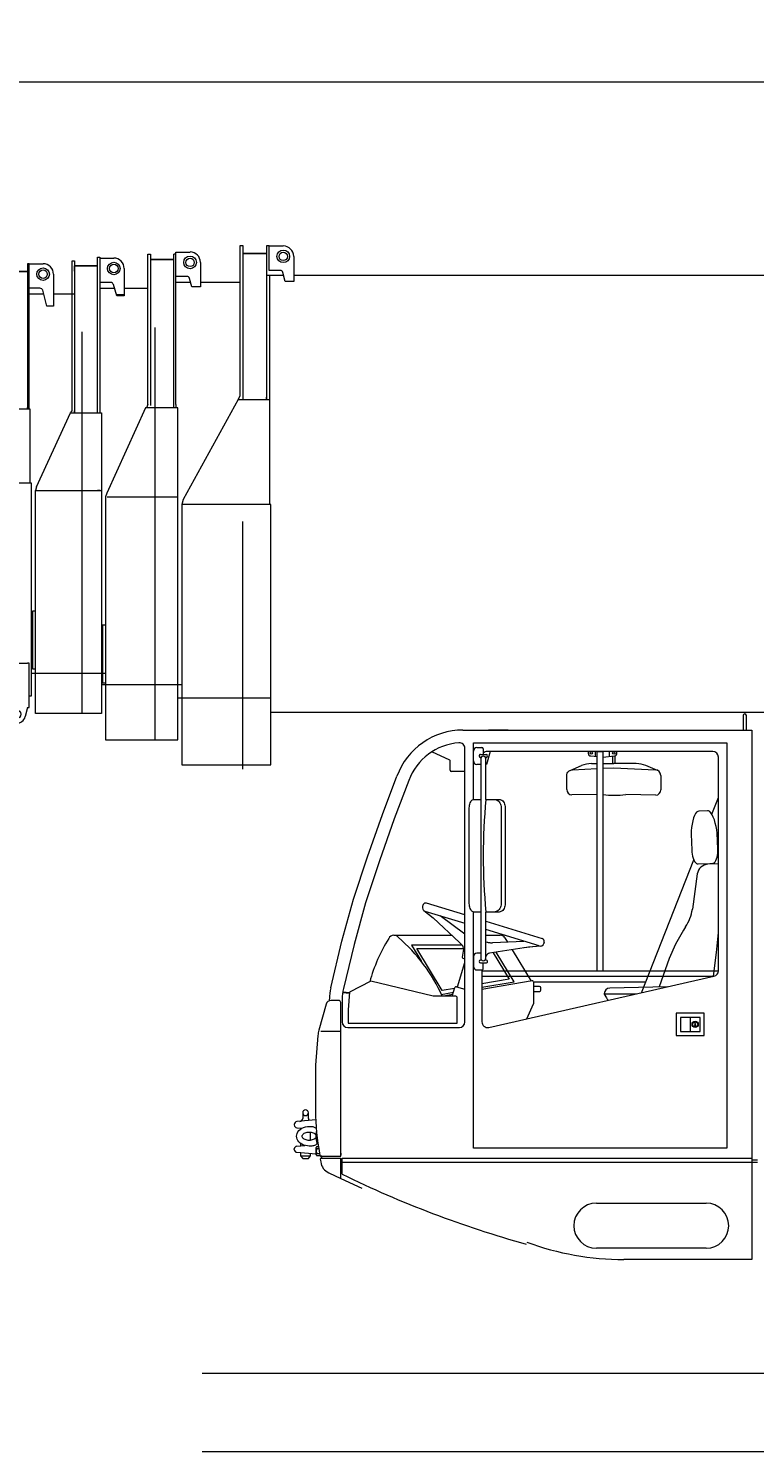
# Model space of a CAD drawing. Extents: x 4151 to 29084, y 1250 to 42319.
# Tile 16 of 30: x 9951 to 12530, y 17720 to 22773. Entities that reach past the tile are written whole.
import ezdxf
from ezdxf.enums import TextEntityAlignment as Align

# ---------------------------------------------------------------- set-up
doc = ezdxf.new("R2010")
doc.units = 0
doc.header["$LTSCALE"] = 37.5
doc.header["$MEASUREMENT"] = 0
doc.layers.add('11', color=251, linetype='Continuous')
doc.layers.add('6', color=7, linetype='Continuous')
doc.styles.get("Standard").update_dxf_attribs({"font": 'txt', "bigfont": 'bigfont'})
doc.dimstyles.get("Standard").update_dxf_attribs({"dimtxt": 0.18, "dimasz": 0.18, "dimexe": 0.18, "dimexo": 0.0625, "dimgap": 0.09, "dimtad": 0, "dimtih": 1, "dimtoh": 1, "dimdec": 4, "dimzin": 0, "dimdsep": 46, "dimtxsty": 'Standard', "dimcen": 0.09, "dimadec": 0, "dimazin": 0, "dimtfac": 1, "dimtdec": 4, "dimtofl": 0, "dimtmove": 0, "dimatfit": 0, "dimfxl": 1, "dimtolj": 1, "dimtzin": 0, "dimarcsym": 0})

# ---------------------------------------------------------------- blocks, each defined once
blk = doc.blocks.new('*G223')
at = {"layer": '11', "color": 251, "linetype": 'Continuous', "lineweight": 9}
for p, q in [((10714, 22000.8), (10702, 22000.8)), ((10714, 22000.8), (10702, 22000.8)), ((10702, 22000.8), (10702, 21468.3)), ((10714, 21456), (10714, 22000.8)), ((10806, 22000.9), (10796, 22000.9)), ((10796, 22000.9), (10796, 21463.8)), ((10806, 21914.2), (10806, 22000.7)), ((10806, 22000.7), (10856, 22000.7)), ((10714, 21973.7), (10796, 21973.7)), ((10796, 21973.7), (10714, 21973.7)), ((10893, 21963.8), (10893, 21874.1)), ((10796, 21897.7), (10857, 21897.7)), ((10796, 21893.7), (10796, 21892.7)), ((10844.9, 21914.2), (10806, 21914.2)), ((10808, 21082.7), (10808, 21897.7)), ((10863.3, 21874.1), (10854.5, 21906.8)), ((10893, 21897.7), (12958, 21897.7)), ((10893, 21874.1), (10863.3, 21874.1)), ((10695.8, 21456), (10501, 21100.3)), ((10702, 21468.3), (10695.8, 21456)), ((10695.8, 21456), (10808, 21456)), ((10794, 21456), (10796, 21456)), ((10796, 21456), (10796, 21464)), ((10796, 21463.8), (10796, 21456)), ((10501, 21100.3), (10496, 21082.7)), ((10812, 21082.7), (10496, 21082.7)), ((10496, 21082.7), (10496, 20626.9)), ((10812, 20626.9), (10812, 21082.7)), ((10711.1, 21022.9), (10711, 20142.5)), ((10496, 20626.9), (10496, 20158.6)), ((10812, 20158.6), (10812, 20626.9)), ((10812, 20345.2), (17169, 20345.2)), ((10496, 20158.6), (10812, 20158.6))]:
    blk.add_line(p, q, dxfattribs=at)
for radius in [22.3, 15]:
    blk.add_circle((10856, 21963.8), radius, dxfattribs=at)
for centre, radius, start, end in [((10856, 21963.8), 37, 0, 90), ((10844.9, 21904.2), 10, 15.0315, 89.9982)]:
    blk.add_arc(centre, radius, start, end, dxfattribs=at)
blk = doc.blocks.new('*G224')
at = {"layer": '11', "color": 251, "linetype": 'Continuous', "lineweight": 9}
for p, q in [((10375, 21438), (10375, 21971.8)), ((10375, 21971.8), (10385, 21971.8)), ((10385, 21971.8), (10385, 21434.4)), ((10385, 21952.4), (10467, 21952.4)), ((10467, 21952.4), (10385, 21952.4)), ((10475, 21971.8), (10467, 21971.8)), ((10467, 21426.4), (10467, 21971.8)), ((10475, 21979.3), (10525, 21979.3)), ((10475, 21437.3), (10475, 21979.3)), ((10561.9, 21942.4), (10561.9, 21855.8)), ((10513.9, 21892.8), (10475, 21892.8)), ((10531.4, 21855.8), (10523.5, 21885.4)), ((10475, 21872.4), (10527, 21872.3)), ((10561.9, 21855.8), (10531.4, 21855.8)), ((10561.9, 21872.3), (10702, 21872.3)), ((10400, 21710.9), (10400, 20246.9)), ((10367.2, 21426.4), (10229.9, 21123.6)), ((10481, 21426.4), (10367.2, 21426.4)), ((10375, 21438), (10370.7, 21426.4)), ((10475, 21426.4), (10465, 21426.4)), ((10475, 21437.3), (10475, 21426.4)), ((10481, 20246.9), (10481, 21426.4)), ((10229.9, 21123.6), (10225, 21109.7)), ((10225, 21109.7), (10225, 20248.9)), ((10230.8, 21109.7), (10244, 21109.7)), ((10244, 21109.7), (10481, 21109.7)), ((10225, 20654), (10214, 20654)), ((10214, 20654), (10214, 20449.4)), ((10214, 20449.4), (10225, 20449.4)), ((10481, 20396.7), (10812, 20396.7)), ((10225, 20248.9), (10225, 20246.9)), ((10225, 20246.9), (10481, 20246.9))]:
    blk.add_line(p, q, dxfattribs=at)
for radius in [22.3, 15]:
    blk.add_circle((10525, 21942.4), radius, dxfattribs=at)
for centre, radius, start, end in [((10525, 21942.4), 37, 0, 89.9988), ((10513.9, 21882.8), 10, 14.9515, 90.0113)]:
    blk.add_arc(centre, radius, start, end, dxfattribs=at)
blk = doc.blocks.new('*G225')
at = {"layer": '11', "color": 251, "linetype": 'Continuous', "lineweight": 9}
for p, q in [((10106.1, 21415.7), (10106.1, 21947.7)), ((10106.1, 21947.7), (10114.1, 21947.7)), ((10114.1, 21947.7), (10114.1, 21415.7)), ((10114.1, 21910.8), (10114.1, 21930.8)), ((10114.1, 21930.8), (10196.1, 21930.8)), ((10196.1, 21930.8), (10114.1, 21930.8)), ((10114.1, 21930.8), (10114.1, 21850.8)), ((10196.1, 21407.7), (10196.1, 21960.8)), ((10196.1, 21960.8), (10204.1, 21960.8)), ((10204.1, 21960.8), (10204.1, 21407.7)), ((10204.1, 21957.7), (10254.1, 21957.7)), ((10291, 21920.8), (10291, 21823.9)), ((10242.9, 21871.2), (10204.1, 21871.2)), ((10204.1, 21850.8), (10256.6, 21850.8)), ((10264.9, 21823.9), (10252.6, 21863.8)), ((10291, 21850.8), (10375, 21850.8)), ((10263.6, 21828.1), (10291, 21828.1)), ((10291, 21823.9), (10264.9, 21823.9)), ((10141.1, 21696.2), (10141.1, 20340.4)), ((9979.2, 21145.8), (10100.8, 21407.7)), ((10100.8, 21407.7), (10106.1, 21415.7)), ((10100.8, 21407.7), (10210.1, 21407.7)), ((10114.1, 21407.7), (10114.1, 21415.7)), ((10114.1, 21415.7), (10114.1, 21407.7)), ((10210.1, 21407.7), (10210.1, 20340.4)), ((9979.2, 21145.8), (9976.1, 21132.8)), ((9976.1, 21132.8), (10210.1, 21132.8)), ((9976.1, 20340.4), (9976.1, 21132.8)), ((9980.1, 21132.8), (9990.1, 21132.8)), ((10206.1, 21132.8), (10196.1, 21132.8)), ((9976.1, 20703.9), (9965.1, 20703.9)), ((9965.1, 20703.9), (9965.1, 20499.3)), ((9965.1, 20499.3), (9976.1, 20499.3)), ((10496, 20442.3), (10210.1, 20442.3)), ((10210.1, 20340.4), (9976.1, 20340.4))]:
    blk.add_line(p, q, dxfattribs=at)
for radius in [22.3, 15]:
    blk.add_circle((10254.1, 21920.8), radius, dxfattribs=at)
for centre, radius, start, end in [((10254.1, 21920.8), 37, 0, 89.9929), ((10242.9, 21861.2), 10, 14.9971, 89.9938)]:
    blk.add_arc(centre, radius, start, end, dxfattribs=at)
blk = doc.blocks.new('*G226')
at = {"layer": '11', "color": 251, "linetype": 'Continuous', "lineweight": 9}
for p, q in [((9859.1, 21427), (9859.1, 21937.3)), ((9859.1, 21937.3), (9865.1, 21937.3)), ((9865.1, 21937.3), (9865.1, 21920.7)), ((9953.1, 21937.5), (9947.1, 21937.5)), ((9947.1, 21937.5), (9947.1, 21421)), ((9953.1, 21421), (9953.1, 21937.5)), ((9953.1, 21937.5), (10003.1, 21937.5)), ((9865.1, 21920.7), (9865.1, 21427)), ((9865.1, 21910.5), (9947.1, 21910.5)), ((9947.1, 21910.5), (9865.1, 21910.5)), ((10040, 21900.5), (10040, 21787.3)), ((9895.1, 21857.5), (9895.1, 20396.4)), ((9991.9, 21850.9), (9953.1, 21850.9)), ((9953.1, 21830.8), (10005, 21830.8)), ((10016.7, 21787.3), (10001.6, 21843.5)), ((10040, 21830.8), (10114.1, 21830.8)), ((10040, 21787.3), (10016.7, 21787.3)), ((9854.4, 21421), (9859.1, 21427)), ((9865.1, 21427), (9865.1, 21421)), ((9865.1, 21427), (9865.1, 21421)), ((9947.1, 21421), (9947.1, 21427)), ((9854.4, 21421), (9732.4, 21172.2)), ((9957.1, 21421), (9854.4, 21421)), ((9957.1, 21160), (9957.1, 21421)), ((9727.1, 21160.2), (9732.4, 21172.2)), ((9727.1, 21160.2), (9727.1, 20402)), ((9727.1, 21160), (9961.1, 21160)), ((9741.1, 21160), (9731.1, 21160)), ((9947.1, 21160), (9957.1, 21160)), ((9961.1, 21160), (9961.1, 20412)), ((9868.1, 20467), (9898.1, 20519)), ((9898.1, 20519), (9948.1, 20519)), ((9954.1, 20519), (9948.1, 20519)), ((9954.1, 20362), (9954.1, 20519)), ((9727.1, 20511.9), (9723.1, 20511.9)), ((9868.1, 20362), (9868.1, 20467)), ((10225, 20482.3), (9961.1, 20482.3)), ((9868.1, 20402), (9727.1, 20402)), ((9961.1, 20402), (9954.1, 20402)), ((9961.1, 20412), (9961.1, 20402)), ((9876.7, 20329.7), (9868.1, 20362)), ((9948.1, 20362), (9939.5, 20329.7)), ((9948.1, 20362), (9954.1, 20362))]:
    blk.add_line(p, q, dxfattribs=at)
for centre, radius in [((10003.1, 21900.5), 22.3), ((10003.1, 21900.5), 15), ((9908.1, 20338), 15.5)]:
    blk.add_circle(centre, radius, dxfattribs=at)
for centre, radius, start, end in [((10003.1, 21900.5), 37, 0, 90.0035), ((9991.9, 21840.9), 10, 14.9983, 89.9982), ((9908.1, 20338), 32.5, -165.1294, -14.8699)]:
    blk.add_arc(centre, radius, start, end, dxfattribs=at)
blk = doc.blocks.new('*D267')
at = {"layer": '6', "color": 7, "linetype": 'Continuous', "lineweight": 9}
for p, q in [((9310.1, 22884), (9310.1, 21530)), ((23940, 22884), (23940, 21956.2)), ((9310.1, 22584), (9527.4, 22642.3)), ((9527.4, 22642.3), (9527.4, 22525.8)), ((23940, 22584), (23722.7, 22642.3)), ((23722.7, 22525.8), (23722.7, 22642.3)), ((9310.1, 22584), (23940, 22584)), ((9310.1, 22584), (9527.4, 22525.8)), ((23940, 22584), (23722.7, 22525.8))]:
    blk.add_line(p, q, dxfattribs=at)
at = {"layer": '6', "color": 7, "linetype": 'Continuous', "lineweight": 9, "oblique": 15, "width": 0.5}
blk.add_text('14700', height=300, dxfattribs=at).set_placement((17475, 22570), align=Align.BOTTOM_LEFT)
blk = doc.blocks.new('*G268')
at = {"layer": '11', "color": 251, "linetype": 'Continuous', "lineweight": 9}
for p, q in [((12489, 20333.4), (12489, 20319.6)), ((12489, 20319.6), (12489, 20296.9)), ((12501, 20281.9), (12501, 20333.4)), ((11494.2, 20281.9), (12520, 20281.9)), ((11655, 20281.9), (11585, 20281.9)), ((12489, 20296.9), (12489, 20281.9)), ((12489, 20281.9), (12501, 20281.9)), ((12520, 20281.9), (12520, 18746.9)), ((11501.3, 19245.3), (11501.3, 20216.6)), ((11531.3, 20236.1), (12431.3, 20236.1)), ((11531.3, 20035.6), (11531.3, 20236.1)), ((11543.8, 20219.9), (11561.3, 20219.9)), ((11566.3, 20214.9), (11566.3, 20194.9)), ((12431.3, 20236.1), (12431.3, 18796.7)), ((11447.4, 20175.4), (11384.2, 20204.9)), ((11449.1, 20139.4), (11449.1, 20172.7)), ((11531.3, 20189.9), (11531.3, 20207.4)), ((11531.3, 20172.4), (11531.3, 20189.9)), ((11556.3, 20194.9), (11566.3, 20194.9)), ((11558.8, 20184.9), (11556.3, 20184.9)), ((11557.3, 20179.9), (11557.3, 19472)), ((11566.3, 20194.9), (11576.3, 20194.9)), ((11576.3, 20184.9), (11573.8, 20184.9)), ((11575.3, 20035.8), (11575.3, 20179.9)), ((11590.3, 20206.1), (11577.8, 20159.5)), ((12381.3, 20206.1), (11581.3, 20206.1)), ((11939, 20201.6), (11939, 20199.8)), ((11948, 20189.8), (11971.3, 20187.5)), ((11950.1, 20162.7), (11971.3, 20162.7)), ((11965, 20188.2), (11965, 20206.1)), ((11971.3, 20206.1), (11991.3, 20206.1)), ((11971.3, 20192.2), (11971.3, 20206.1)), ((11971.3, 20179), (11971.3, 20192.2)), ((11971.3, 20172.9), (11971.3, 20179)), ((11971.3, 20040.6), (11971.3, 20172.9)), ((11991.3, 20206.1), (11991.3, 19427)), ((11991.3, 20185.8), (12032, 20189.8)), ((11991.3, 20162.7), (12029.7, 20162.7)), ((12015, 20188.2), (12015, 20206.1)), ((12024.7, 20187.7), (12024.7, 20165.7)), ((12109.4, 20162.7), (12029.7, 20162.7)), ((12034.8, 20162.7), (12034.8, 20187.7)), ((12041, 20199.8), (12041, 20201.6)), ((12401.3, 19427), (12401.3, 20186.1)), ((11208, 19981.9), (11259.7, 20118.5)), ((11501.3, 20134.9), (11453.6, 20134.9)), ((11557.3, 20159.9), (11543.8, 20159.9)), ((11577.8, 20159.5), (11575.7, 20159.5)), ((11862.7, 20071.2), (11862.7, 20120.4)), ((11874.9, 20138.8), (11915.5, 20155.7)), ((11882.9, 20140.7), (11971.3, 20145.1)), ((11991.3, 20146.2), (12029.7, 20148.2)), ((12029.7, 20148.2), (12176.7, 20140.7)), ((12184.6, 20138.8), (12144, 20155.7)), ((12196.7, 20120.7), (12196.7, 20070.1)), ((11301.9, 20102.9), (11250.3, 19966.5)), ((11533.2, 20035.8), (11557.3, 20035.8)), ((11575.3, 20035.8), (11604.9, 20035.8)), ((11604.9, 20035.8), (11622.9, 20035.8)), ((11971.3, 20052.5), (11880.4, 20051.3)), ((11971.3, 19427), (11971.3, 20040.6)), ((12178.7, 20050.2), (12072.6, 20052.7)), ((12377.9, 19983.2), (12401.3, 20042.5)), ((11155, 19831.9), (11208, 19981.9)), ((11250.3, 19966.5), (11197.6, 19817.3)), ((11516.7, 19665.8), (11516.7, 20005.8)), ((11629.9, 20005.8), (11629.9, 19665.8)), ((11644.1, 20005.8), (11644.1, 19665.8)), ((12362.5, 19995.4), (12331.7, 19994.1)), ((12304.4, 19911.6), (12306.9, 19855.7)), ((12399.3, 19859.8), (12396.9, 19915.7)), ((11105, 19681.9), (11155, 19831.9)), ((11197.6, 19817.3), (11148.1, 19668.9)), ((12128.3, 19349.1), (12314.1, 19821)), ((12329, 19806.6), (12370.7, 19808.5)), ((12370.7, 19808.5), (12381.5, 19808.9)), ((12326.4, 19770.9), (12308.8, 19646.1)), ((12400.9, 19806.7), (12364.4, 19805.3)), ((11064, 19531.9), (11105, 19681.9)), ((11148.1, 19668.9), (11107.6, 19520.8)), ((11352.3, 19660.7), (11350.9, 19656.4)), ((11501.3, 19625.6), (11364.7, 19667.4)), ((11350.9, 19656.4), (11350.6, 19655.5)), ((11354.9, 19641.5), (11388.3, 19614.6)), ((11359.3, 19639.2), (11501.3, 19595.8)), ((11388.3, 19614.6), (11481.3, 19527.8)), ((11501.3, 19557.6), (11413.2, 19622.7)), ((11531.3, 18796.7), (11531.3, 19636)), ((11557.3, 19635.8), (11533.2, 19635.8)), ((11575.3, 19472), (11575.3, 19635.8)), ((11604.9, 19635.8), (11575.3, 19635.8)), ((11622.9, 19635.8), (11604.9, 19635.8)), ((11575.3, 19603), (11776, 19541.6)), ((11764.8, 19515.3), (11575.3, 19573.2)), ((12277, 19571.8), (12249, 19521.1)), ((12284.6, 19583.1), (12277, 19571.8)), ((12394.5, 19491.9), (12401.3, 19562.9)), ((11024.8, 19366.7), (11064, 19531.9)), ((11107.6, 19520.8), (11070, 19364)), ((11248.7, 19553.2), (11454.1, 19553.2)), ((11311.7, 19518.2), (11346.4, 19460.3)), ((11491.6, 19518.2), (11311.7, 19518.2)), ((11330.8, 19505.7), (11496.3, 19505.7)), ((11420.3, 19356.6), (11330.8, 19505.7)), ((11481.3, 19527.8), (11490.6, 19519.2)), ((11575.3, 19553.2), (11626.2, 19553.2)), ((11575.3, 19530.3), (11579.7, 19528.9)), ((11726.9, 19511.1), (11588.8, 19489.1)), ((11600.7, 19527), (11710.9, 19531.7)), ((11643.3, 19543.5), (11652, 19529.2)), ((11742.1, 19512.4), (11710.7, 19508.5)), ((11769.7, 19514.7), (11726.9, 19511.1)), ((11781.3, 19524.8), (11781, 19523.9)), ((11782.6, 19529.1), (11781.3, 19524.8)), ((12249, 19521.1), (12227, 19470.6)), ((11323.6, 19498.3), (11329.2, 19488.9)), ((11474.8, 19369.7), (11501.3, 19456.5)), ((11496.1, 19503.3), (11491.7, 19475)), ((11493.5, 19472.2), (11501.3, 19469.8)), ((11531.3, 19477.4), (11531.3, 19459.9)), ((11531.3, 19459.9), (11531.3, 19442.4)), ((11557.3, 19489.9), (11543.8, 19489.9)), ((11558.8, 19464.9), (11556.3, 19464.9)), ((11556.3, 19454.9), (11566.3, 19454.9)), ((11566.3, 19454.9), (11576.3, 19454.9)), ((11566.3, 19434.9), (11566.3, 19454.9)), ((11576.3, 19464.9), (11573.8, 19464.9)), ((11601.4, 19491.1), (11658, 19397.8)), ((11675.5, 19388.2), (11612, 19492.8)), ((11668.6, 19501.8), (11736.2, 19390.6)), ((12227, 19470.6), (12191, 19369.6)), ((12383.6, 19407.5), (12394.5, 19491.9)), ((11543.8, 19429.9), (11561.3, 19429.9)), ((11561.3, 19429.9), (11561.3, 19245.7)), ((11561.3, 19427), (12401.3, 19427)), ((12383.5, 19407), (11561.3, 19407)), ((11585.7, 19226.2), (12385.7, 19407.5)), ((11166.7, 19389.7), (11091.8, 19351.6)), ((11388.3, 19336.6), (11166.7, 19389.7)), ((11464.5, 19364.3), (11420.3, 19356.6)), ((11456, 19336.6), (11465.4, 19367.3)), ((11471.7, 19370.6), (11501.3, 19361.6)), ((11658, 19397.8), (11561.3, 19381.1)), ((11739.6, 19391.2), (11561.3, 19360.3)), ((11561.3, 19368.4), (11675.5, 19388.2)), ((12143.1, 19386.9), (11745.5, 19386.9)), ((11745.5, 19311.2), (11745.5, 19386.2)), ((11765.5, 19371.2), (11745.5, 19371.2)), ((11770.5, 19358.2), (11770.5, 19366.2)), ((12219.7, 19370.4), (12015.6, 19365.3)), ((11008.4, 19308.8), (10982.5, 19215.7)), ((11020.1, 19321), (11020.1, 19326.3)), ((11052.1, 19321.9), (11025.7, 19321.9)), ((11060.1, 18768.9), (11060.1, 19313.9)), ((11065.1, 19326.3), (11065.1, 19245.3)), ((11091.3, 19346.2), (11066.8, 19348.3)), ((11067.5, 19352.3), (11091.6, 19350.2)), ((11091.8, 19351.6), (11086.8, 19288.2)), ((11469.1, 19336.6), (11388.3, 19336.6)), ((11416.7, 19343.3), (11460.4, 19350.9)), ((11457.8, 19342.3), (11424.7, 19336.6)), ((11474.1, 19241.2), (11474.1, 19331.6)), ((11721.5, 19256.9), (11745, 19309.2)), ((11745.5, 19353.2), (11765.5, 19353.2)), ((11996, 19345.3), (12109.3, 19345.3)), ((11996, 19345.3), (11996, 19343.9)), ((11996, 19343.9), (12003.4, 19330.6)), ((11086.8, 19288.2), (11086.8, 19241.2)), ((12251.3, 19276.7), (12251.3, 19196.7)), ((12351.3, 19276.7), (12251.3, 19276.7)), ((12266.3, 19261.7), (12266.3, 19211.7)), ((12336.3, 19261.7), (12266.3, 19261.7)), ((12301.3, 19261.7), (12301.3, 19211.7)), ((12336.3, 19211.7), (12336.3, 19261.7)), ((12351.3, 19196.7), (12351.3, 19276.7)), ((11060.1, 19211.9), (10989.4, 19211.9)), ((11085.1, 19225.3), (11481.3, 19225.3)), ((11086.8, 19241.2), (11474.1, 19241.2)), ((12266.3, 19211.7), (12336.3, 19211.7)), ((12316.5, 19241.6), (12317.2, 19240.7)), ((12317.5, 19241.6), (12316.5, 19241.6)), ((12317.1, 19235.2), (12316.7, 19234.2)), ((12316.7, 19234.2), (12317, 19233.1)), ((12317, 19233.1), (12318, 19232.4)), ((12317.3, 19235.5), (12317.1, 19235.2)), ((12317.2, 19240.7), (12317.5, 19239.4)), ((12317.5, 19238.2), (12317.3, 19237.4)), ((12317.3, 19237.4), (12317.7, 19237.1)), ((12317.7, 19235.9), (12317.3, 19235.5)), ((12317.7, 19242.7), (12317.5, 19241.6)), ((12317.5, 19239.4), (12317.5, 19238.2)), ((12318.3, 19242.7), (12317.7, 19242.7)), ((12317.7, 19237.1), (12317.7, 19235.9)), ((12318, 19232.4), (12319.4, 19232.4)), ((12319.3, 19241.8), (12318.3, 19242.7)), ((12319, 19240.9), (12319.3, 19241.8)), ((12320.6, 19240.4), (12319, 19240.9)), ((12319.2, 19239.3), (12320.6, 19240.4)), ((12319.2, 19238), (12319.2, 19239.3)), ((12319.7, 19237.7), (12319.2, 19238)), ((12319.3, 19237.2), (12319.7, 19237.7)), ((12319.3, 19236.1), (12319.3, 19237.2)), ((12319.9, 19235.4), (12319.3, 19236.1)), ((12319.4, 19232.4), (12320.6, 19233.1)), ((12320.4, 19235.4), (12319.9, 19235.4)), ((12320.7, 19234.7), (12320.4, 19235.4)), ((12320.6, 19233.1), (12320.9, 19234.3)), ((12320.9, 19234.3), (12320.7, 19234.7)), ((10979.2, 19197.6), (10970.1, 19092.5)), ((12251.3, 19196.7), (12351.3, 19196.7)), ((10925.1, 18923), (10925.1, 18902.5)), ((10945.1, 18902.5), (10945.1, 18923)), ((10895.1, 18881.6), (10895.1, 18879.5)), ((10971.4, 18897.5), (10904.3, 18891.6)), ((10904.3, 18869.5), (10922.2, 18867.9)), ((10917.6, 18868.3), (10917.6, 18865.1)), ((10952.6, 18825), (10952.6, 18854.1)), ((10974.5, 18860.3), (10971.8, 18847.7)), ((10904.3, 18804.5), (10932.4, 18807)), ((10917.6, 18814), (10917.6, 18805.7)), ((10971.8, 18847.7), (10971.8, 18831.4)), ((10971.8, 18831.4), (10975.2, 18815.4)), ((10973.2, 18774), (10973.2, 18800)), ((10975, 18803.5), (10980.7, 18803.5)), ((10975.2, 18845.5), (10975.2, 18815.4)), ((10975.2, 18815.4), (10977.1, 18815.4)), ((10895.1, 18792.4), (10895.1, 18794.6)), ((10973.2, 18776.4), (10904.3, 18782.4)), ((10917.6, 18781.3), (10917.6, 18770)), ((10917.6, 18770), (10952.6, 18770)), ((10917.6, 18770), (10925.1, 18760)), ((10925.1, 18760), (10945.1, 18760)), ((10945.1, 18760), (10952.6, 18770)), ((10952.6, 18770), (10952.6, 18778.2)), ((10975, 18796.5), (10981.7, 18796.5)), ((10984.7, 18777.5), (10975, 18777.5)), ((10975.9, 18770.5), (10975, 18770.5)), ((10985, 18770.5), (10975.9, 18770.5)), ((10981.9, 18795.7), (10985.6, 18771.5)), ((10991.1, 18768.9), (10987.3, 18768.9)), ((10987.4, 18758.7), (10988.9, 18748.2)), ((11060.1, 18760.9), (10987.9, 18760.9)), ((10988.6, 18768.9), (11060.1, 18768.9)), ((10989.1, 18761.9), (10991.9, 18763.2)), ((10990.7, 18762.6), (10989.1, 18761.9)), ((10993.1, 18765), (10993.1, 18766.9)), ((11060.1, 18778.9), (11060.1, 18771.9)), ((11060.1, 18689.9), (11060.1, 18760.9)), ((11065, 18761.9), (12520, 18761.9)), ((11065, 18704.4), (11065, 18761.9)), ((12431.3, 18796.7), (11531.3, 18796.7)), ((12520, 18761.9), (12520, 18401.9)), ((12520, 18755.7), (12540, 18755.7)), ((12520, 18747.1), (12540, 18747.1)), ((11017.3, 18709.9), (11060.1, 18689.9)), ((12520, 18746.9), (11060.1, 18746.9)), ((11060.1, 18689.9), (11135.1, 18655)), ((11968, 18601.9), (12358, 18601.9)), ((12358, 18441.9), (11968, 18441.9)), ((12520, 18401.9), (12066, 18401.9)), ((10568.1, 17720), (28229.1, 17720))]:
    blk.add_line(p, q, dxfattribs=at)
for points in [[(12024.6, 20189.1), (12024.7, 20189), (12024.7, 20188.8), (12024.7, 20188.7), (12024.7, 20188.6), (12024.7, 20188.4), (12024.7, 20188.3), (12024.7, 20188.1), (12024.7, 20188), (12024.7, 20187.9), (12024.7, 20187.7)], [(11862.7, 20120.4), (11862.9, 20123.3), (11863.6, 20126.3), (11864.7, 20129.3), (11866.4, 20132.1), (11868.6, 20134.7), (11871.2, 20136.9), (11874, 20138.6), (11877, 20139.8), (11880, 20140.4), (11882.9, 20140.7)], [(11516.7, 20005.8), (11516.9, 20010.1), (11517.5, 20014.6), (11518.4, 20019), (11519.8, 20023.2), (11521.6, 20027), (11523.7, 20030.2), (11526, 20032.7), (11528.4, 20034.5), (11530.9, 20035.5), (11533.2, 20035.8)], [(11604.9, 20035.8), (11608.5, 20035.5), (11612.2, 20034.5), (11615.9, 20032.7), (11619.4, 20030.2), (11622.6, 20027), (11625.2, 20023.2), (11627.3, 20019), (11628.8, 20014.6), (11629.6, 20010.1), (11629.9, 20005.8)], [(11622.9, 20035.8), (11625.9, 20035.5), (11629.1, 20034.5), (11632.2, 20032.7), (11635.2, 20030.2), (11637.9, 20027), (11640.1, 20023.2), (11641.9, 20019), (11643.2, 20014.6), (11643.9, 20010.1), (11644.1, 20005.8)], [(12331.7, 19994.1), (12327.9, 19993), (12324, 19990.1), (12320.1, 19985.3), (12316.4, 19978.4), (12313, 19969.6), (12310.1, 19959.3), (12307.7, 19947.9), (12306, 19935.8), (12304.9, 19923.6), (12304.4, 19911.6)], [(12396.9, 19915.7), (12395.3, 19927.5), (12393.2, 19939.6), (12390.4, 19951.5), (12387.1, 19962.7), (12383.3, 19972.7), (12379.2, 19981.1), (12374.9, 19987.7), (12370.6, 19992.2), (12366.4, 19994.7), (12362.5, 19995.4)], [(12381.5, 19808.9), (12384.4, 19809.6), (12387.3, 19811.4), (12390.1, 19814.4), (12392.7, 19818.7), (12395, 19824.2), (12396.8, 19830.6), (12398.2, 19837.6), (12399.1, 19845), (12399.4, 19852.5), (12399.3, 19859.8)], [(12306.9, 19855.7), (12307.4, 19848.5), (12308.4, 19841.1), (12309.9, 19833.8), (12311.9, 19826.9), (12314.3, 19820.6), (12317, 19815.4), (12320, 19811.4), (12323.1, 19808.6), (12326.1, 19807), (12329, 19806.6)], [(12401.3, 19806.7), (12400.9, 19806.7)], [(11533.2, 19635.8), (11530.9, 19636.1), (11528.4, 19637.1), (11526, 19638.9), (11523.7, 19641.4), (11521.6, 19644.6), (11519.8, 19648.4), (11518.4, 19652.6), (11517.5, 19657), (11516.9, 19661.4), (11516.7, 19665.8)], [(11629.9, 19665.8), (11629.6, 19661.4), (11628.8, 19657), (11627.3, 19652.6), (11625.2, 19648.4), (11622.6, 19644.6), (11619.4, 19641.4), (11615.9, 19638.9), (11612.2, 19637.1), (11608.5, 19636.1), (11604.9, 19635.8)], [(11644.1, 19665.8), (11643.9, 19661.4), (11643.2, 19657), (11641.9, 19652.6), (11640.1, 19648.4), (11637.9, 19644.6), (11635.2, 19641.4), (11632.2, 19638.9), (11629.1, 19637.1), (11625.9, 19636.1), (11622.9, 19635.8)], [(11579.7, 19528.9), (11581.5, 19528.4), (11583.4, 19527.9), (11585.4, 19527.5), (11587.4, 19527.2), (11589.5, 19527), (11591.7, 19526.9), (11593.9, 19526.8), (11596.1, 19526.8), (11598.4, 19526.9), (11600.7, 19527)], [(10970.1, 19092.5), (10970.1, 19078.5), (10970.1, 19064.5), (10970.1, 19050.4), (10970.1, 19036.2), (10970.1, 19021.9), (10970.1, 19007.6), (10970.1, 18993.2), (10970.1, 18978.6), (10970.1, 18964), (10970.1, 18949.4)], [(10903.2, 18839.5), (10903.7, 18844.6), (10905.2, 18849.8), (10907.8, 18854.9), (10911.6, 18859.7), (10916.4, 18864.1), (10922, 18867.8), (10928.3, 18870.7), (10935, 18872.8), (10941.7, 18873.9), (10948.2, 18874.3)], [(10923.2, 18839.5), (10923.5, 18841.7), (10924.3, 18843.9), (10925.8, 18846.1), (10927.9, 18848.1), (10930.5, 18850), (10933.7, 18851.5), (10937.2, 18852.8), (10940.9, 18853.6), (10944.6, 18854.1), (10948.2, 18854.3)], [(10948.2, 18874.3), (10950.7, 18874.5), (10953.3, 18874.6), (10955.9, 18874.5), (10958.5, 18874.1), (10961.1, 18873.6), (10963.6, 18872.9), (10966.2, 18872), (10968.6, 18870.9), (10971, 18869.6), (10973.4, 18868.1)], [(10948.2, 18854.3), (10951.8, 18854.1), (10955.5, 18853.6), (10959.2, 18852.8), (10962.7, 18851.5), (10965.9, 18850), (10968.5, 18848.1), (10970.6, 18846.1), (10972.1, 18843.9), (10972.9, 18841.7), (10973.2, 18839.5)], [(10948.2, 18804.8), (10941.7, 18805.2), (10935, 18806.3), (10928.3, 18808.4), (10922, 18811.3), (10916.4, 18815), (10911.6, 18819.4), (10907.8, 18824.2), (10905.2, 18829.3), (10903.7, 18834.5), (10903.2, 18839.5)], [(10948.2, 18824.8), (10944.6, 18825), (10940.9, 18825.4), (10937.2, 18826.3), (10933.7, 18827.5), (10930.5, 18829.1), (10927.9, 18831), (10925.8, 18833), (10924.3, 18835.2), (10923.5, 18837.4), (10923.2, 18839.5)], [(10973.2, 18839.5), (10972.9, 18837.4), (10972.1, 18835.2), (10970.6, 18833), (10968.5, 18831), (10965.9, 18829.1), (10962.7, 18827.5), (10959.2, 18826.3), (10955.5, 18825.4), (10951.8, 18825), (10948.2, 18824.8)], [(10978.3, 18814.1), (10975.7, 18811.9), (10972.9, 18810), (10969.9, 18808.3), (10966.9, 18807), (10963.8, 18805.9), (10960.7, 18805.1), (10957.5, 18804.6), (10954.4, 18804.4), (10951.3, 18804.5), (10948.2, 18804.8)], [(10991.9, 18763.2), (10992.1, 18763.3), (10992.3, 18763.4), (10992.5, 18763.6), (10992.6, 18763.7), (10992.8, 18763.9), (10992.9, 18764.1), (10993, 18764.3), (10993, 18764.6), (10993.1, 18764.8), (10993.1, 18765)]]:
    blk.add_lwpolyline(points, dxfattribs=at)
for centre, radius in [((11950.3, 20200.7), 4.5), ((12029.7, 20200.7), 4.5), ((12318.8, 19236.7), 11), ((12318.8, 19236.7), 9)]:
    blk.add_circle(centre, radius, dxfattribs=at)
for centre, radius, start, end in [((12495, 20333.4), 6, 90, 179.9927), ((12495, 20333.4), 6, 0, 89.9782), ((11494.2, 20031.9), 250, 90, 159.7496), ((11494.5, 20031.7), 205.3, 94.0849, 159.7157), ((11481.3, 20216.6), 20, 0, 94.0862), ((11543.8, 20207.4), 12.5, 90, 179.9965), ((11561.3, 20214.9), 5, 0, 89.9825), ((11446.1, 20172.7), 3, 0, 64.9602), ((11543.8, 20172.4), 12.5, 180, -90), ((11556.3, 20189.9), 5, 90, -179.9825), ((11556.3, 20189.9), 5, 180, -90), ((11566.3, 20179.9), 9, 0, 180), ((11581.3, 20186.1), 20, 90, 138.5886), ((11576.3, 20189.9), 5, 0, 90), ((11576.3, 20189.9), 5, -90, -0.0175), ((11950.1, 20072.6), 90, 90, 112.626), ((11949, 20201.6), 10, 153.661, 179.9993), ((11949, 20199.8), 10, 180, -95.6202), ((12031, 20199.8), 10, -84.4029, -0.0021), ((12016.7, 20187.7), 18, 0, 9.8525), ((12031, 20201.6), 9.99, 0, 26.3721), ((12109.4, 20072.7), 90, 67.3754, 90.0022), ((12381.3, 20186.1), 20, 0, 89.9913), ((11453.6, 20139.4), 4.5, 180, -90.0097), ((12176.7, 20120.7), 20, 0, 89.9913), ((11882.7, 20071.2), 20, 180, -96.361), ((12176.7, 20070.1), 20, -84.0527, 0.0022), ((13793, 19835.8), 2226.7, 174.8468, -174.8469), ((12031.1, 20450.5), 400, -95.71, -84.0468), ((12366, 19765.3), 40, 92.2922, 171.9989), ((11361.8, 19657.8), 10, 72.9952, 163.002), ((11363.1, 19651.6), 13, 162.9814, -106.9877), ((12160.3, 19667), 150, -34.0306, -7.9998), ((11723.5, 19233.1), 581.5, 148.0024, 164.571), ((11248.7, 19533.2), 20, 90, 156.2883), ((11248.7, 19533.2), 20, 36.8031, 90.0009), ((10888.9, 19101.4), 581.5, 23.8566, 49.7414), ((11478.3, 19506), 18, -8.7357, 46.9789), ((11626.2, 19533.2), 20, 31.242, 90.0052), ((11768.6, 19527.7), 13, -106.9975, -17.0049), ((11773, 19532.1), 10, -16.9978, 72.998), ((11494.2, 19474.6), 2.5, 171.2589, -106.9808), ((11543.8, 19477.4), 12.5, 90, 179.9965), ((11556.3, 19459.9), 5, 90, 179.9825), ((11556.3, 19459.9), 5, 180, -90), ((11566.3, 19472), 9, 180, 0), ((11591.6, 19471.4), 18, 99.0291, 154.7133), ((11576.3, 19459.9), 5, 0, 90.0175), ((11576.3, 19459.9), 5, -90, 0.0175), ((11543.8, 19442.4), 12.5, 180, -90), ((11561.3, 19434.9), 5, -90, 0.0437), ((12381.3, 19427), 20, -77.2231, -0.0063), ((11195.1, 19326.3), 175, 166.6596, 179.9982), ((11223.1, 19324.8), 158, 165.6228, 179.449), ((11470.2, 19365.9), 5, 73.0129, 163.0045), ((11740.5, 19386.2), 5, 0, 99.7837), ((11765.5, 19366.2), 5, 0, 89.9738), ((11765.5, 19358.2), 5, -90, 0.0087), ((12016, 19345.3), 20, 91.2502, 179.9934), ((11025.7, 19303.9), 18, 90, 164.4569), ((11052.1, 19313.9), 8, 0, 90.0164), ((11469.1, 19331.6), 5, 0, 90.0087), ((11740.5, 19311.2), 5, -24.2471, -0.0181), ((12029.6, 19345.2), 30, -150.9408, -131.5992), ((11078.9, 19188.9), 100, 164.4503, 175.0161), ((11085.1, 19245.3), 20, 180, -90.0055), ((11481.3, 19245.3), 20, -90, -0.0022), ((11581.3, 19245.7), 20, 180, -77.2361), ((11970, 18949), 1000, 179.9768, -171.1831), ((10915.1, 18902.5), 10, -90, -0.0109), ((10935.1, 18923), 10, 0, 180), ((10935.1, 18923), 10, 180, 0), ((10955.1, 18902.5), 10, 180, -134.8454), ((10905.1, 18881.6), 10, 94.9989, 179.9978), ((10905.1, 18879.5), 10, 180, -95.025), ((10905.1, 18794.6), 10, 94.9822, -179.9847), ((10977.6, 18800), 4.33, 125.8831, -125.8859), ((10905.1, 18792.4), 10, 180, -94.988), ((11002.3, 18786.4), 29, 159.7327, -161.6194), ((10977.6, 18774), 4.33, 131.2739, -125.9025), ((10988.6, 18771.9), 3, -171.9593, -89.9998), ((10990.4, 18759.1), 3, 114.9937, -172.0209), ((11038.4, 18755.2), 50, -172.0002, -114.9979), ((10991.1, 18766.9), 2, 0, 90), ((12767.7, 22207.9), 3895.3, -115.9178, -105.6153), ((11968, 18521.9), 80, 90, -90), ((12358, 18521.9), 80, -90, 90), ((12066, 19401.9), 1000, -110.1793, -89.9982)]:
    blk.add_arc(centre, radius, start, end, dxfattribs=at)

msp = doc.modelspace()

# ---------------------------------------------------------------- linework, layer by layer
at = {"layer": '6', "color": 7, "linetype": 'Continuous', "lineweight": 9}
msp.add_line((27120, 17997.03613), (10568.10197, 17997.03613), dxfattribs=at)

# ---------------------------------------------------------------- block references
at = {"color": 7, "linetype": 'Continuous', "lineweight": 9}
for name in ['*G223', '*G226', '*G225', '*G224', '*G268']:
    msp.add_blockref(name, (0, 0), dxfattribs=at)

# ---------------------------------------------------------------- dimensions: what is measured, and where the dimension line sits
at = {"layer": '6', "color": 7, "linetype": 'Continuous', "lineweight": 9}
dim = msp.add_linear_dim(base=(9310.06424, 22584.03207), p1=(9310.06424, 21530), p2=(23940.01831, 21956.15164), text='14700', dimstyle='Standard', dxfattribs=at)
dim.commit()
dim.dimension.update_dxf_attribs({"geometry": '*D267', "text_midpoint": (17850, 22570)})

doc.saveas('drawing.dxf')
